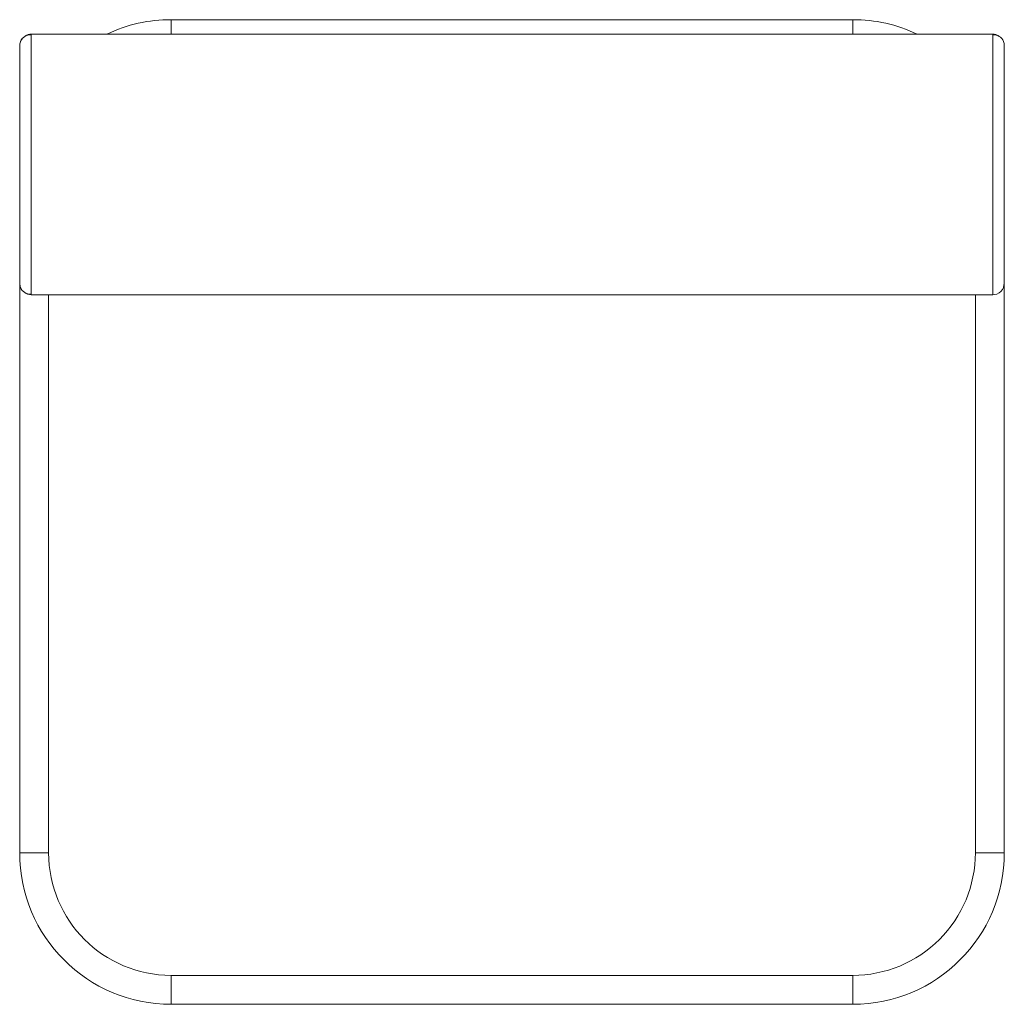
# Model space of a CAD drawing. Header units: millimetres. Extents: x -908 to -228, y -290 to 390.
import ezdxf

# ---------------------------------------------------------------- set-up
doc = ezdxf.new("R2010")
doc.units = ezdxf.units.MM

msp = doc.modelspace()

# ---------------------------------------------------------------- linework, layer by layer
at = {"color": 7, "linetype": 'Continuous', "lineweight": 15}
for p, q in [((-803.03, 389.92), (-332.26, 389.92)), ((-899.64, 379.92), (-235.64, 379.92)), ((-235.64, 199.92), (-235.64, 379.92)), ((-907.64, 371.92), (-907.64, 207.92)), ((-227.64, 207.92), (-227.64, 371.92)), ((-907.64, -185.46), (-907.64, 207.57)), ((-228.2, 204.98), (-227.64, 207.92)), ((-227.64, 207.57), (-227.64, -185.46)), ((-899.64, 199.92), (-235.64, 199.92)), ((-887.64, -185.46), (-907.64, -185.46)), ((-247.64, -185.46), (-227.64, -185.46)), ((-332.26, -270.08), (-803.03, -270.08)), ((-803.03, -270.08), (-803.03, -290.08)), ((-332.26, -270.08), (-332.26, -290.08)), ((-332.26, -290.08), (-803.03, -290.08))]:
    msp.add_line(p, q, dxfattribs=at)
at = {"color": 8, "linetype": 'Continuous', "lineweight": 15}
for p, q in [((-803.03, 379.92), (-803.03, 389.92)), ((-332.26, 379.92), (-332.26, 389.92)), ((-899.64, 379.49), (-899.64, 199.92)), ((-887.64, -185.46), (-887.64, 199.92)), ((-247.64, 199.92), (-247.64, -185.46))]:
    msp.add_line(p, q, dxfattribs=at)
at = {"color": 7, "linetype": 'Continuous', "lineweight": 15, "flags": 128}
for points in [[(-227.64, 371.92), (-227.8, 373.48), (-228.2, 374.87)], [(-907.64, 207.92), (-907.34, 205.73), (-906.64, 204.2)], [(-903.93, 201.3), (-902.23, 200.35), (-899.64, 199.92)]]:
    msp.add_lwpolyline(points, dxfattribs=at)
at = {"color": 8, "linetype": 'Continuous', "lineweight": 15, "flags": 128}
msp.add_lwpolyline([(-235.64, 199.92), (-232.7, 200.48), (-231.26, 201.23), (-229.99, 202.27), (-228.95, 203.54), (-228.2, 204.98), (-228.2, 204.98)], dxfattribs=at)
at = {"color": 7, "linetype": 'Continuous', "lineweight": 15}
for centre, radius, start, end in [((-803.87, 290.34), 99.58, 89.51665, 115.90169), ((-331.45, 290.22), 99.71, 64.11489, 90.4669), ((-899.64, 371.92), 8, 138.82274, 180), ((-900.33, 372.3), 7.22, 84.50604, 159.32128), ((-899.64, 371.92), 8, 90, 121.44315), ((-235.64, 371.92), 8, 58.92196, 90), ((-234.94, 372.31), 7.21, 20.67057, 95.56124), ((-900.33, 207.54), 7.22, 200.80459, 275.49542), ((-803.03, -185.46), 104.62, 180.00056, 269.99944), ((-803.03, -185.46), 84.62, 180.00044, 269.99956), ((-332.26, -185.46), 84.62, 269.99976, 0.00024), ((-332.26, -185.46), 104.62, 270.0001, 359.9999)]:
    msp.add_arc(centre, radius, start, end, dxfattribs=at)

doc.saveas('drawing.dxf')
